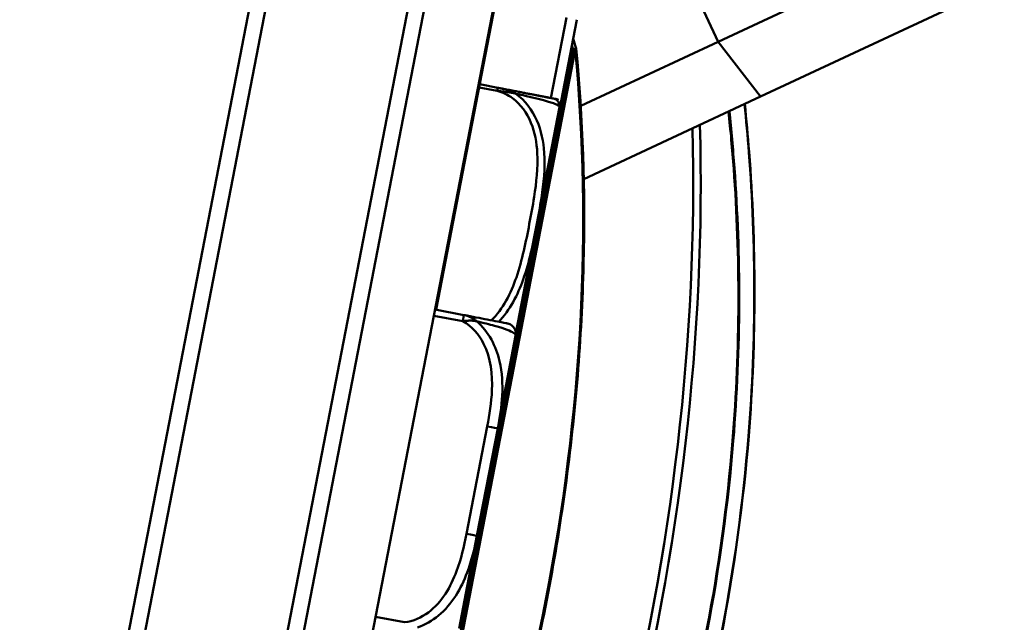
# Model space of a CAD drawing. Header units: inches. Extents: x 0.8 to 72.9, y -7.8 to 49.3.
# Tile 7 of 256: x 16.1 to 17.9, y 7.1 to 8.2. Entities that reach past the tile are written whole.
import ezdxf

# ---------------------------------------------------------------- set-up
doc = ezdxf.new("R2010")
doc.units = ezdxf.units.IN
doc.header["$MEASUREMENT"] = 0
for name, color, linetype, lineweight in [('Dimensions(ROSSANSI)', 7, 'Continuous', 25), ('Visible Edges(ROSSANSI)', 7, 'Continuous', 50), ('Visible Tangent Edges(ROSSANSI)', 7, 'Continuous', 50)]:
    doc.layers.add(name, color=color, linetype=linetype, lineweight=lineweight)
doc.styles.add('DEFAULT-ROSSANSI', font='arial.ttf')
doc.dimstyles.new('DEFAULT-ROSSANSI', dxfattribs={"dimtxt": 1, "dimasz": 0.0984251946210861, "dimexe": 0.125, "dimexo": 0.0625, "dimgap": 0.031496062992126, "dimtad": 0, "dimtih": 1, "dimtoh": 1, "dimrnd": 1e-08, "dimzin": 0, "dimdsep": 46, "dimtxsty": 'DEFAULT-ROSSANSI', "dimcen": 0.09, "dimdle": 0.3937007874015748, "dimclrd": 7, "dimclre": 7, "dimclrt": 179, "dimadec": 0, "dimazin": 0, "dimtfac": 1, "dimtofl": 0, "dimtmove": 0, "dimatfit": 3, "dimfxl": 1, "dimtolj": 1, "dimtzin": 0, "dimlwd": 25, "dimlwe": 25, "dimarcsym": 0})

# ---------------------------------------------------------------- blocks, each defined once
blk = doc.blocks.new('*D7')
at = {"layer": 'Defpoints', "color": 0}
for p in [(17.48226766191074, 26.6503301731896), (2.75370620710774, 7.604657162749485), (15.89605686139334, 5.061943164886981)]:
    blk.add_point(p, dxfattribs=at)
at = {"layer": 'Dimensions(ROSSANSI)', "color": 7, "lineweight": 25}
for p, q in [((17.42090557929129, 26.66220219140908), (6.714317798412, 28.73365739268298)), ((6.818345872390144, 28.61328015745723), (4.925457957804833, 18.82964080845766)), ((2.772402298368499, 7.70129036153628), (4.665290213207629, 17.48492971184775)), ((15.83469477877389, 5.073815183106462), (2.630982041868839, 7.628401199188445))]:
    blk.add_line(p, q, dxfattribs=at)
at = {"layer": 'Dimensions(ROSSANSI)', "color": 7}
for points in [[(6.802240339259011, 28.61639617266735), (6.834451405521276, 28.6101641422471), (6.837041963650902, 28.70991335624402)], [(2.756296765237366, 7.704406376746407), (2.788507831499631, 7.698174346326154), (2.75370620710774, 7.604657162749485)]]:
    blk.add_solid(points, dxfattribs=at)
at = {"layer": 'Dimensions(ROSSANSI)', "color": 179, "lineweight": 25, "insert": (0.783095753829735, 18.79814474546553), "char_height": 1, "attachment_point": 1, "style": 'DEFAULT-ROSSANSI'}
blk.add_mtext('\\A1;21.50 [546.0]', dxfattribs=at)
blk = doc.blocks.new('*D9')
at = {"layer": 'Defpoints', "color": 0}
for p in [(21.48965963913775, 26.32498472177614), (16.18905905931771, 4.573228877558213), (19.97922006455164, 2.96830302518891)]:
    blk.add_point(p, dxfattribs=at)
at = {"layer": 'Dimensions(ROSSANSI)', "color": 7, "lineweight": 25}
for p, q in [((21.54721248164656, 26.30061424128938), (28.7105021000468, 23.26735294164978)), ((28.55701770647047, 23.22545950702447), (24.57201403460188, 13.81455401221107)), ((20.01759877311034, 3.058937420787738), (24.00260244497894, 12.46984291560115)), ((16.24661190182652, 4.548858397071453), (20.09432574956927, 2.919562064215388))]:
    blk.add_line(p, q, dxfattribs=at)
at = {"layer": 'Dimensions(ROSSANSI)', "color": 7}
for points in [[(28.54191197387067, 23.23185595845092), (28.57212343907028, 23.21906305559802), (28.59539641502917, 23.3160939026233)], [(20.00249304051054, 3.065333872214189), (20.03270450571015, 3.052540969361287), (19.97922006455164, 2.96830302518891)]]:
    blk.add_solid(points, dxfattribs=at)
at = {"layer": 'Dimensions(ROSSANSI)', "color": 179, "lineweight": 25, "insert": (20.27502990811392, 13.78305794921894), "char_height": 1, "attachment_point": 1, "style": 'DEFAULT-ROSSANSI'}
blk.add_mtext('\\A1;22.10 [561.3]', dxfattribs=at)
blk = doc.blocks.new('*D13')
at = {"layer": 'Defpoints', "color": 0}
for p in [(13.85142236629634, 26.45024069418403), (16.28874908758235, 4.759459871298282), (15.01396978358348, 1.236919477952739), (13.851422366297, -7.838182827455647)]:
    blk.add_point(p, dxfattribs=at)
at = {"layer": 'Dimensions(ROSSANSI)', "color": 7, "lineweight": 25}
for p, q in [((13.85142236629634, 26.38774069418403), (13.85142236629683, 1.186079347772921)), ((16.27687706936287, 4.698097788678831), (15.56560164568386, 1.021777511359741))]:
    blk.add_line(p, q, dxfattribs=at)
for start, end in [(90.0000000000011, 91.37690989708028), (79.66637488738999, 89.38362511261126)]:
    blk.add_arc((13.851422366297, -7.838182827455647), 9.149262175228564, start, end, dxfattribs=at)
at = {"layer": 'Dimensions(ROSSANSI)', "color": 7}
for points in [[(13.94975790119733, 1.294145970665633), (13.94993437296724, 1.326953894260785), (13.85142236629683, 1.311079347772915)], [(15.49564265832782, 1.178799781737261), (15.48958397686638, 1.146555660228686), (15.58934568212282, 1.144501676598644)]]:
    blk.add_solid(points, dxfattribs=at)
at = {"layer": 'Dimensions(ROSSANSI)', "color": 179, "lineweight": 25, "insert": (11.73240882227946, 1.736037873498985), "char_height": 1, "attachment_point": 1, "style": 'DEFAULT-ROSSANSI'}
blk.add_mtext('\\A1;11°', dxfattribs=at)

msp = doc.modelspace()

# ---------------------------------------------------------------- linework, layer by layer
at = {"layer": 'Visible Edges(ROSSANSI)'}
for p, q in [((16.16602492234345, 4.783203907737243), (19.46113164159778, 21.81439498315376)), ((16.28874908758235, 4.759459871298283), (19.58385580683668, 21.7906509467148)), ((19.12730490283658, 21.76307229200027), (16.22388412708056, 6.75636136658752)), ((16.25903649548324, 6.780116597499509), (19.15106013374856, 21.72791992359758)), ((19.40436281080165, 21.67891223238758), (16.51233917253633, 6.731108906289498)), ((17.01735000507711, 8.514800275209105), (16.856129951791, 7.681513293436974)), ((17.81769692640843, 8.382713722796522), (17.37728762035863, 8.176879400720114)), ((17.87062305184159, 8.269471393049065), (17.45583755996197, 8.075612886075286)), ((17.0777958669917, 8.019062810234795), (17.11622339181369, 8.217680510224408)), ((17.12336699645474, 8.058204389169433), (17.37728762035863, 8.176879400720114)), ((16.97011944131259, 8.091763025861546), (16.93675197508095, 8.098218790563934)), ((17.12900092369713, 7.922859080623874), (17.45583755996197, 8.075612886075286)), ((17.00345395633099, 7.637426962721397), (17.08384729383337, 8.052950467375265)), ((17.04466058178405, 7.847798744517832), (17.07779586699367, 8.019062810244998)), ((16.90758340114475, 7.671558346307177), (16.85416636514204, 7.681893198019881)), ((16.90758411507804, 7.671558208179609), (16.90758340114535, 7.671558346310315)), ((16.96997228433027, 7.461762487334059), (17.0031067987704, 7.633022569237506)), ((16.93154475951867, 7.263144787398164), (16.96997228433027, 7.461762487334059)), ((16.89840870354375, 7.091876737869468), (16.93154475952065, 7.263144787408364))]:
    msp.add_line(p, q, dxfattribs=at)
for centre, radius, start, end in [((17.10496306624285, 8.163198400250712), 0.01, 5.552975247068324, 17.15704518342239), ((17.07063693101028, 8.05828036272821), 0.0137795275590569, 355.5035429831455, 79.04999831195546), ((17.05485733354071, 8.05855929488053), 0.0295275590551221, 349.0500000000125, 354.9220102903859), ((16.96073999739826, 8.06692260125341), 0.1240157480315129, 354.9220102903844, 355.5035429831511), ((17.02533394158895, 7.851537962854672), 0.0196850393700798, 336.1635558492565, 349.0500000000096)]:
    msp.add_arc(centre, radius, start, end, dxfattribs=at)
msp.add_open_spline([(17.11451806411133, 8.166148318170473), (17.11283695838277, 8.171593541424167), (17.11113419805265, 8.17703207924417), (17.10940983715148, 8.182463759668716)], degree=3, dxfattribs=at)
for points, knots in [([(16.73090050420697, 6.179330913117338), (16.79045132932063, 6.293956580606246), (16.8445795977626, 6.416217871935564), (16.93994765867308, 6.67135734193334), (16.98118495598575, 6.804229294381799), (17.04920285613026, 7.07551808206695), (17.07598173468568, 7.213928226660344), (17.11405966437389, 7.491009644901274), (17.12535781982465, 7.629674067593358), (17.1320357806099, 7.901972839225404), (17.12741557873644, 8.035600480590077), (17.11491613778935, 8.164166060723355)], [1.080235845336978, 1.080235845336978, 1.080235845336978, 1.080235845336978, 1.276460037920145, 1.276460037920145, 1.472684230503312, 1.472684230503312, 1.668908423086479, 1.668908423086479, 1.865132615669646, 1.865132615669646, 2.061356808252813, 2.061356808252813, 2.061356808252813, 2.061356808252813]), ([(17.07325438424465, 8.07180901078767), (17.07316948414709, 8.071825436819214), (17.07304213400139, 8.071850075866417), (17.06853065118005, 8.072722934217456), (17.06290892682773, 8.073810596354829), (17.04900163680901, 8.076501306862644), (17.01555032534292, 8.082973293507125), (17.00237421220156, 8.085522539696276), (16.98644514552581, 8.088604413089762), (16.97011944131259, 8.091763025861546)], [1.031540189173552, 1.031540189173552, 1.031540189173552, 1.031540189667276, 1.28942523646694, 1.28942523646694, 1.28942523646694, 1.610773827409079, 1.610773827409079, 1.610773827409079, 1.737349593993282, 1.737349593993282, 1.737349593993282, 1.737349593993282]), ([(16.59922542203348, 5.497785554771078), (16.65592611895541, 5.561341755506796), (16.71155633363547, 5.628599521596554), (16.82608079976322, 5.779292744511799), (16.88458927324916, 5.863691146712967), (16.99623485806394, 6.042801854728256), (17.04935454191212, 6.137516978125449), (17.1740169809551, 6.389270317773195), (17.24047534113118, 6.553102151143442), (17.33022864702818, 6.841317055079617), (17.36049977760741, 6.961263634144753), (17.38396479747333, 7.082545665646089), (17.40742981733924, 7.203827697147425), (17.42408177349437, 7.326409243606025), (17.44830604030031, 7.627302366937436), (17.44775083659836, 7.804099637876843), (17.43228656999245, 8.003098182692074), (17.42958948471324, 8.032622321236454), (17.42652490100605, 8.061907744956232)], [0.2057026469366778, 0.2057026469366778, 0.2057026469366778, 0.2057026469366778, 1.01733018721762, 1.01733018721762, 1.924013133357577, 1.924013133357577, 2.830701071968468, 2.830701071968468, 4.215232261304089, 4.215232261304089, 5.153713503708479, 5.153713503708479, 5.153713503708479, 6.092194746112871, 6.092194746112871, 7.476725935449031, 7.476725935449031, 7.720099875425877, 7.720099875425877, 7.720099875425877, 7.720099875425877]), ([(16.90758411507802, 7.671558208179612), (16.91548254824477, 7.67003000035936), (16.92292103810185, 7.668590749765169), (16.93759071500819, 7.665752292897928), (16.94465903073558, 7.664384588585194), (16.95831866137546, 7.661741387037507), (16.96442278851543, 7.66056013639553), (16.97485393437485, 7.658541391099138), (16.97870267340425, 7.657796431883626), (16.98410287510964, 7.656750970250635), (16.9856617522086, 7.656449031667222), (16.98691239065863, 7.656206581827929), (16.98716079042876, 7.656158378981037), (16.98740220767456, 7.656111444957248), (16.98745944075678, 7.656100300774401), (16.98753276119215, 7.656085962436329), (16.98755239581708, 7.656082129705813), (16.98760797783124, 7.656071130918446), (16.98762543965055, 7.656067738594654), (16.98771523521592, 7.656049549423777), (16.98774497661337, 7.65604379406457), (16.987893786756, 7.656012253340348), (16.98793425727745, 7.656003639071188), (16.98802655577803, 7.655983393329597), (16.98806065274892, 7.655975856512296), (16.98816712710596, 7.655951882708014), (16.9882460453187, 7.65593407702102), (16.98849687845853, 7.655873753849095), (16.98863702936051, 7.655840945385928), (16.98915209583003, 7.655700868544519), (16.98939761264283, 7.65564006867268), (16.99043639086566, 7.655292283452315), (16.99088997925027, 7.655190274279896), (16.99309107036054, 7.654124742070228), (16.99403886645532, 7.653781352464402), (16.99697158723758, 7.651410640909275), (16.99799709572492, 7.650529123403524), (16.99990613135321, 7.648100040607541), (17.00061820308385, 7.647071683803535), (17.00226535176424, 7.643847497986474), (17.003200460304, 7.64127002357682), (17.0035308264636, 7.636492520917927), (17.00343855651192, 7.634737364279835), (17.00310682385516, 7.633022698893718)], [-0.7963802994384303, -0.7963802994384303, -0.7963802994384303, -0.7963802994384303, -0.7327372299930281, -0.7327372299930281, -0.6587667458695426, -0.6587667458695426, -0.5649303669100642, -0.5649303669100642, -0.4570450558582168, -0.4570450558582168, -0.3491597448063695, -0.3491597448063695, -0.3030567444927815, -0.3030567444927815, -0.2800052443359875, -0.2800052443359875, -0.2684794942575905, -0.2684794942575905, -0.2627166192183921, -0.2627166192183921, -0.2598351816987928, -0.2598351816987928, -0.259022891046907, -0.259022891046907, -0.2586486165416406, -0.2586486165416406, -0.2581024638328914, -0.2581024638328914, -0.2576475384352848, -0.2576475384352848, -0.2573440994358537, -0.2573440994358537, -0.2571489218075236, -0.2571489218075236, -0.2570513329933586, -0.2570513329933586, -0.2570136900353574, -0.2570136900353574, -0.2569943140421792, -0.2569943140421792, -0.2569675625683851, -0.2569675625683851, -0.2569537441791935, -0.2569537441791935, -0.2569537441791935, -0.2569537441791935])]:
    msp.add_open_spline(points, degree=3, knots=knots, dxfattribs=at)
at = {"layer": 'Visible Tangent Edges(ROSSANSI)'}
for p, q in [((17.31377626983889, 8.31277019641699), (17.37728762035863, 8.176879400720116)), ((17.09689675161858, 8.221419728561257), (17.06814220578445, 8.072798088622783)), ((17.37728762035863, 8.176879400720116), (17.45583755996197, 8.075612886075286)), ((17.10959573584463, 8.162302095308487), (16.72665927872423, 6.183044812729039)), ((16.7301956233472, 6.182360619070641), (17.1131320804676, 8.161617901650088)), ((17.1131320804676, 8.161617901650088), (17.10959573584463, 8.162302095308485)), ((16.9356302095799, 8.092420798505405), (16.96899767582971, 8.085965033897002)), ((16.96899767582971, 8.085965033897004), (16.97011944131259, 8.091763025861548)), ((17.00342139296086, 7.638074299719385), (17.08426900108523, 8.055945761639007)), ((17.07730910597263, 8.019156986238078), (17.0777958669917, 8.019062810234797)), ((16.85192288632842, 7.670297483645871), (16.90533992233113, 7.659962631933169)), ((16.90533992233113, 7.659962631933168), (16.90758340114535, 7.671558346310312)), ((16.95064573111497, 7.465502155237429), (16.91221820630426, 7.266884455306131)), ((16.79765045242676, 7.103355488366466), (16.74423341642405, 7.11369034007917))]:
    msp.add_line(p, q, dxfattribs=at)
msp.add_arc((15.06526613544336, 7.531155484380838), 2.139539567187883, 17.15704518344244, 17.38426814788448, dxfattribs=at)
for centre, major_axis, ratio, start_param, end_param in [((15.89388128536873, 7.370839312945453), (-0.4064104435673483, -2.100585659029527), 0.5547001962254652, 1.080235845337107, 2.061356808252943), ((17.10496306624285, 8.163198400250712), (0.0095549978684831, 0.0029499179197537), 0.244484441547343, 5.141663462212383, 6.283185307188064), ((17.10496306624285, 8.163198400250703), (0.009953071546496, 0.0009676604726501), 0.3919958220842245, 5.635983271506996, 6.283185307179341), ((15.918388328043, 7.36609781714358), (-0.4652956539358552, -2.404941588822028), 0.5547001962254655, 0.976397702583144, 1.950063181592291), ((15.92655734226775, 7.364517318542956), (0.4671951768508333, 2.414759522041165), 0.5547001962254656, 4.117990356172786, 5.093951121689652), ((16.95064564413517, 7.465501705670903), (0.0193266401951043, -0.0037392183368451), 2.3261494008e-05, 1.618409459e-07, 1.57079640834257), ((16.91221811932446, 7.266884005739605), (0.019326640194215, -0.003739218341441), 2.32614940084e-05, 3.100525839e-07, 1.570796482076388)]:
    msp.add_ellipse(centre, major_axis=major_axis, ratio=ratio, start_param=start_param, end_param=end_param, dxfattribs=at)
for points, knots in [([(16.96899767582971, 8.085965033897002), (16.97908082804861, 8.083414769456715), (16.9887559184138, 8.078776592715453), (16.99715341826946, 8.072666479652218), (17.01263868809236, 8.06139922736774), (17.02414555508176, 8.045010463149), (17.03144848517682, 8.02715869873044), (17.03875141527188, 8.009306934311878), (17.04208049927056, 7.990123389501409), (17.04308254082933, 7.970960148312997), (17.04450084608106, 7.943836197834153), (17.04139767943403, 7.916638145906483), (17.03724113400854, 7.889875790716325), (17.03464329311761, 7.873149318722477), (17.03159796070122, 7.856502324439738), (17.02838366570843, 7.839888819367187), (17.02195507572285, 7.806661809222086), (17.01531179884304, 7.773463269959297), (17.00439717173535, 7.741240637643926), (16.99446734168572, 7.711925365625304), (16.97992715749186, 7.682463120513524), (16.95789342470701, 7.661446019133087)], [0.325730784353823, 0.325730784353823, 0.325730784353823, 0.325730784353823, 0.404773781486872, 0.404773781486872, 0.404773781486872, 0.5505317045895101, 0.5505317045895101, 0.5505317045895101, 0.6962896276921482, 0.6962896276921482, 0.6962896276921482, 0.9025976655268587, 0.9025976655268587, 0.9025976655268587, 1.031540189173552, 1.031540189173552, 1.031540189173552, 1.289425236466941, 1.289425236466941, 1.289425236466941, 1.524042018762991, 1.524042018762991, 1.524042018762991, 1.524042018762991]), ([(16.96899767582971, 8.085965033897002), (16.97095639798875, 8.085671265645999), (16.97293434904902, 8.085426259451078), (16.97673957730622, 8.085002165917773), (16.97856304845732, 8.084818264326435), (16.98155281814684, 8.08451101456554), (16.98270905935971, 8.084390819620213), (16.9845961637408, 8.084183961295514), (16.98532392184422, 8.0841016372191), (16.98751259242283, 8.083842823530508), (16.98897855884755, 8.083654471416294), (16.99279341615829, 8.083102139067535), (16.99514677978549, 8.082700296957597), (16.99952136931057, 8.08177249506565), (17.00154461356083, 8.08126904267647), (17.00351937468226, 8.080676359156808)], [-0.0844807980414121, -0.0844807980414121, -0.0844807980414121, -0.0844807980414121, -0.0694379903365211, -0.0694379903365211, -0.0558782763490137, -0.0558782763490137, -0.0474034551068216, -0.0474034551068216, -0.0421066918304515, -0.0421066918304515, -0.0315131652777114, -0.0315131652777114, -0.0145635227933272, -0.0145635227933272, 0.000267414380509, 0.000267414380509, 0.000267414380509, 0.000267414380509]), ([(17.00351937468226, 8.080676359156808), (17.0016506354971, 8.08181703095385), (16.99972811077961, 8.082841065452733), (16.99555579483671, 8.08481434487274), (16.9933018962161, 8.085730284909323), (16.98963309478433, 8.087037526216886), (16.98821958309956, 8.087496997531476), (16.98610348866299, 8.088130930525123), (16.98539890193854, 8.08833301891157), (16.98356931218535, 8.088837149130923), (16.98244577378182, 8.089126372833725), (16.97953361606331, 8.08983477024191), (16.97775059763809, 8.090227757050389), (16.97401393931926, 8.091006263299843), (16.972062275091, 8.091387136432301), (16.97011944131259, 8.091763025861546)], [-0.000267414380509, -0.000267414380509, -0.000267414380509, -0.000267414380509, 0.0145635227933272, 0.0145635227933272, 0.0315131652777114, 0.0315131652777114, 0.0421066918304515, 0.0421066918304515, 0.0474034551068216, 0.0474034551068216, 0.0558782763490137, 0.0558782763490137, 0.0694379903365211, 0.0694379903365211, 0.0844807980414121, 0.0844807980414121, 0.0844807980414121, 0.0844807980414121]), ([(16.97140444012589, 7.658645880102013), (16.99277355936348, 7.68044958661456), (17.00709949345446, 7.709094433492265), (17.0169106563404, 7.737002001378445), (17.02862023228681, 7.770309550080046), (17.03535323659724, 7.803829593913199), (17.04182658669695, 7.837287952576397), (17.04506326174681, 7.854017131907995), (17.0481105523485, 7.87078759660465), (17.05068166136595, 7.887788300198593), (17.05479543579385, 7.914989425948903), (17.05779773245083, 7.943060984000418), (17.05582506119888, 7.971626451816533), (17.05443135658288, 7.99180813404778), (17.05047191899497, 8.012282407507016), (17.04209104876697, 8.031512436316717), (17.03376694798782, 8.05061220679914), (17.02083527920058, 8.06833943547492), (17.00351937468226, 8.080676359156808)], [-1.505500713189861, -1.505500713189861, -1.505500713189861, -1.505500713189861, -1.289425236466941, -1.289425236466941, -1.289425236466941, -1.031540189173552, -1.031540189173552, -1.031540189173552, -0.9025976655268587, -0.9025976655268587, -0.9025976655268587, -0.6962896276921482, -0.6962896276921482, -0.6962896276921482, -0.5505317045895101, -0.5505317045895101, -0.5505317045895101, -0.405761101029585, -0.405761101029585, -0.405761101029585, -0.405761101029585]), ([(17.00351937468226, 8.080676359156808), (17.00960472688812, 8.079387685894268), (17.01542038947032, 8.078124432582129), (17.02084130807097, 8.076914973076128), (17.05826719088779, 8.068564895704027), (17.07350820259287, 8.063446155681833), (17.07950919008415, 8.060550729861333), (17.08432503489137, 8.058227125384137), (17.08437404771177, 8.057200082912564), (17.08437404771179, 8.057200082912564)], [-1.657319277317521, -1.657319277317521, -1.657319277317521, -1.657319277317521, -1.610773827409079, -1.610773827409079, -1.610773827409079, -1.28942523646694, -1.28942523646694, -1.28942523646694, -1.031540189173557, -1.031540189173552, -1.031540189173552, -1.031540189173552]), ([(17.4260210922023, 8.061672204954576), (17.42912234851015, 8.032076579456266), (17.43184803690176, 8.002236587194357), (17.44728518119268, 7.80315801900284), (17.44781866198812, 7.62661302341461), (17.42360820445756, 7.326146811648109), (17.4069755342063, 7.203738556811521), (17.38354352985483, 7.082627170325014), (17.36011152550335, 6.961515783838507), (17.32988713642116, 6.841737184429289), (17.24028025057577, 6.553923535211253), (17.17393614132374, 6.39031766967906), (17.0494947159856, 6.138905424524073), (16.996470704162, 6.044316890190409), (16.88502829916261, 5.865441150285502), (16.82662729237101, 5.781151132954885), (16.71231428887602, 5.630646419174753), (16.65678724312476, 5.563470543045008), (16.60019191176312, 5.499989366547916)], [-7.723077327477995, -7.723077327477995, -7.723077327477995, -7.723077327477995, -7.476725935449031, -7.476725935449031, -6.092194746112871, -6.092194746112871, -5.153713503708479, -5.153713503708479, -5.153713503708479, -4.215232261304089, -4.215232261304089, -2.830701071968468, -2.830701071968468, -1.924013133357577, -1.924013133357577, -1.01733018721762, -1.01733018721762, -0.2057026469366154, -0.2057026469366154, -0.2057026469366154, -0.2057026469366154]), ([(17.39655595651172, 8.047899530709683), (17.40027565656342, 8.013001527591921), (17.40346306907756, 7.97774758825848), (17.41803609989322, 7.779998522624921), (17.41813809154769, 7.610676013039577), (17.39452964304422, 7.322163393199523), (17.37846442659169, 7.20445059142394), (17.35592836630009, 7.087970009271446), (17.33339230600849, 6.97148942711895), (17.30439275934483, 6.856279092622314), (17.21868585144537, 6.579780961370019), (17.15543599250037, 6.422715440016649), (17.03598559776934, 6.179045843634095), (16.98439771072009, 6.086217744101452), (16.87596294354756, 5.910686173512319), (16.81913405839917, 5.827980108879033), (16.71175090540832, 5.685378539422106), (16.66178016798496, 5.624002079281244), (16.61089369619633, 5.565732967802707)], [2.443702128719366, 2.443702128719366, 2.443702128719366, 2.443702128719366, 2.735767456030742, 2.735767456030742, 4.066581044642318, 4.066581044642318, 4.970622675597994, 4.970622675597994, 4.970622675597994, 5.87466430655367, 5.87466430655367, 7.205477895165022, 7.205477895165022, 8.095733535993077, 8.095733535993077, 8.985984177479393, 8.985984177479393, 9.724260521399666, 9.724260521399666, 9.724260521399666, 9.724260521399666]), ([(16.61119090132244, 5.562905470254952), (16.66213702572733, 5.621283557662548), (16.71216646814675, 5.682772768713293), (16.81967634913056, 5.825631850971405), (16.87657269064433, 5.908484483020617), (16.98513756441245, 6.084321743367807), (17.03678808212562, 6.177308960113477), (17.15638633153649, 6.421390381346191), (17.21971724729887, 6.578716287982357), (17.30554165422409, 6.855666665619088), (17.33458357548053, 6.971063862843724), (17.35715601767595, 7.087732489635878), (17.37972845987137, 7.204401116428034), (17.39582405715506, 7.322303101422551), (17.41949216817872, 7.611279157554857), (17.41941208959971, 7.780873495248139), (17.40486672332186, 7.978728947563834), (17.40170330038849, 8.013830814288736), (17.39801320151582, 8.048580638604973)], [-9.724260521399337, -9.724260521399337, -9.724260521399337, -9.724260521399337, -8.985984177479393, -8.985984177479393, -8.095733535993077, -8.095733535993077, -7.205477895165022, -7.205477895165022, -5.87466430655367, -5.87466430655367, -4.970622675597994, -4.970622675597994, -4.970622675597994, -4.066581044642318, -4.066581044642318, -2.735767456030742, -2.735767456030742, -2.445448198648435, -2.445448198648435, -2.445448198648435, -2.445448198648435]), ([(16.93097506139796, 7.66005220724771), (16.92971265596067, 7.661153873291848), (16.92840837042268, 7.662175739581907), (16.92555883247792, 7.664198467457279), (16.9240062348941, 7.665175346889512), (16.92145385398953, 7.666605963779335), (16.92046562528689, 7.667118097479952), (16.91897873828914, 7.667830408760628), (16.91848213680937, 7.668058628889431), (16.91718956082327, 7.668628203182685), (16.91639274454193, 7.668955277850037), (16.9143217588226, 7.669745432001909), (16.91304857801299, 7.670172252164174), (16.91037301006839, 7.670951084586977), (16.90897214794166, 7.671289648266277), (16.90758411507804, 7.671558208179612)], [-0.0002319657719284, -0.0002319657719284, -0.0002319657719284, -0.0002319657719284, 0.0091309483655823, 0.0091309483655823, 0.0198314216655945, 0.0198314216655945, 0.0265192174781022, 0.0265192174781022, 0.029863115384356, 0.029863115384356, 0.0352133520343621, 0.0352133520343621, 0.0437737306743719, 0.0437737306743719, 0.0532687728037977, 0.0532687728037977, 0.0532687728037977, 0.0532687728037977]), ([(16.90533992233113, 7.659962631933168), (16.90682966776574, 7.660218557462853), (16.90833885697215, 7.66043861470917), (16.91123152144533, 7.660780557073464), (16.912612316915, 7.660909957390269), (16.91486556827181, 7.661061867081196), (16.9157342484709, 7.661106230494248), (16.91714627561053, 7.66115405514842), (16.91768946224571, 7.661166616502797), (16.91931794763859, 7.661186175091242), (16.92040311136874, 7.661175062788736), (16.92321363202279, 7.661078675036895), (16.92493093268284, 7.660953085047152), (16.92809931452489, 7.660578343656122), (16.92955646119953, 7.660346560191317), (16.93097506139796, 7.660052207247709)], [-0.0532704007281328, -0.0532704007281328, -0.0532704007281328, -0.0532704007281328, -0.0437737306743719, -0.0437737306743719, -0.0352133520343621, -0.0352133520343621, -0.029863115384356, -0.029863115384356, -0.0265192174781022, -0.0265192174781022, -0.0198314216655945, -0.0198314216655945, -0.0091309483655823, -0.0091309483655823, 0.0002319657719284, 0.0002319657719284, 0.0002319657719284, 0.0002319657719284]), ([(16.90533992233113, 7.659962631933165), (16.9221834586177, 7.650863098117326), (16.93533043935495, 7.635601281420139), (16.94392088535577, 7.61843777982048), (16.95714510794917, 7.592016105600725), (16.96041985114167, 7.561718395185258), (16.95926819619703, 7.532326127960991), (16.95838947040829, 7.509899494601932), (16.95490181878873, 7.487500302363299), (16.95064573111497, 7.465502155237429)], [-0.7968223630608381, -0.7968223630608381, -0.7968223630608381, -0.7968223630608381, -0.6514613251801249, -0.6514613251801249, -0.6514613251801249, -0.4276910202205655, -0.4276910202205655, -0.4276910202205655, -0.2569517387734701, -0.2569517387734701, -0.2569517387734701, -0.2569517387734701]), ([(16.93097506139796, 7.660052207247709), (16.94358262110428, 7.657117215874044), (16.95509834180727, 7.654228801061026), (16.98427298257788, 7.646056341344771), (16.99432336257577, 7.641789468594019), (17.00271150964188, 7.636201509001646), (17.00369907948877, 7.63434250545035), (17.00310679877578, 7.6330225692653)], [-0.7478144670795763, -0.7478144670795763, -0.7478144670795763, -0.7478144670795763, -0.6493252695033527, -0.6493252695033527, -0.4276910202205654, -0.4276910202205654, -0.2569537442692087, -0.2569537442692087, -0.2569537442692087, -0.2569537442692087]), ([(16.96997228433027, 7.461762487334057), (16.97779460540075, 7.501472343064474), (16.98306716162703, 7.543609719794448), (16.96693244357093, 7.613598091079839), (16.95348155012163, 7.641075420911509), (16.93097506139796, 7.660052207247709)], [0.2569517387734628, 0.2569517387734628, 0.2569517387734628, 0.2569517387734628, 0.5559983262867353, 0.5559983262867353, 0.7482818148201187, 0.7482818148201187, 0.7482818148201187, 0.7482818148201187]), ([(16.91221820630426, 7.266884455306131), (16.90772470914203, 7.243659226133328), (16.90225740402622, 7.220280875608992), (16.89398738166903, 7.198085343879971), (16.88312433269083, 7.168930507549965), (16.86696474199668, 7.140620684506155), (16.84194643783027, 7.121777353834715), (16.82900787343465, 7.112032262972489), (16.81376870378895, 7.105186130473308), (16.79765045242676, 7.103355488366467)], [0.2569537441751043, 0.2569537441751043, 0.2569537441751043, 0.2569537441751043, 0.4371918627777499, 0.4371918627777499, 0.4371918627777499, 0.6739427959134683, 0.6739427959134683, 0.6739427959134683, 0.7963818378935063, 0.7963818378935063, 0.7963818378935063, 0.7963818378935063]), ([(16.82140219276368, 7.093710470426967), (16.83555549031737, 7.098764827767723), (16.84909639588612, 7.106343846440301), (16.88577823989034, 7.136973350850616), (16.90228636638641, 7.166084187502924), (16.92171935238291, 7.217582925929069), (16.92743108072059, 7.24014135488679), (16.93154475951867, 7.263144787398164)], [-0.7478144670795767, -0.7478144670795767, -0.7478144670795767, -0.7478144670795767, -0.6493252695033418, -0.6493252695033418, -0.4276910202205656, -0.4276910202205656, -0.2569537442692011, -0.2569537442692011, -0.2569537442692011, -0.2569537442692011])]:
    msp.add_open_spline(points, degree=3, knots=knots, dxfattribs=at)
for points in [[(17.07262353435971, 7.994148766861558), (17.07459531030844, 8.002404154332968), (17.07630108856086, 8.010704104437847), (17.0777958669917, 8.019062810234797)], [(17.04466058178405, 7.84779874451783), (17.04459398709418, 7.847304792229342), (17.04439441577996, 7.846797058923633), (17.04395911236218, 7.846308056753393)]]:
    msp.add_open_spline(points, degree=3, dxfattribs=at)

# ---------------------------------------------------------------- dimensions: what is measured, and where the dimension line sits
at = {"layer": 'Dimensions(ROSSANSI)', "color": 7, "lineweight": 25}
for base, p1, p2, angle, picture, middle in [((2.75370620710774, 7.604657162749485), (17.48226766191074, 26.6503301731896), (15.89605686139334, 5.061943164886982), 79.05000000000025, '*D7', (4.795374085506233, 18.1572852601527)), ((19.97922006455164, 2.96830302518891), (21.48965963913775, 26.32498472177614), (16.18905905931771, 4.573228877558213), 67.05000000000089, '*D9', (24.28730823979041, 13.14219846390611))]:
    dim = msp.add_linear_dim(base=base, p1=p1, p2=p2, angle=angle, dimstyle='DEFAULT-ROSSANSI', override={"dimdec": 2, "dimtp": 0, "dimtm": 0, "dimtdec": 2, "dimatfit": 1}, dxfattribs=at)
    dim.commit()
    dim.dimension.update_dxf_attribs({"geometry": picture, "text_midpoint": middle, "dimtype": 160})
dim = msp.add_angular_dim_3p(base=(15.01396978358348, 1.236919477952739), center=(13.851422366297, -7.838182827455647), p1=(16.28874908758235, 4.759459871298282), p2=(13.85142236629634, 26.45024069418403), dimstyle='DEFAULT-ROSSANSI', override={"dimadec": 0, "dimtp": 0, "dimtm": 0, "dimtdec": 0}, dxfattribs=at)
dim.commit()
dim.dimension.update_dxf_attribs({"geometry": '*D13', "text_midpoint": (12.6662423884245, 1.233991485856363), "dimtype": 165})

doc.saveas('drawing.dxf')
